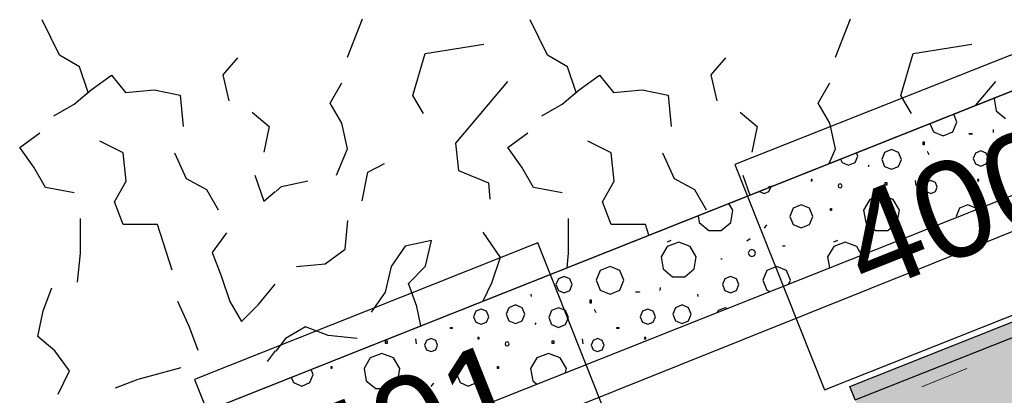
# Model space of a CAD drawing. Extents: x 1006 to 5197, y -24 to 263.
# Tile 53 of 124: x 1044.077 to 1046.109, y 18.933 to 19.708. Entities that reach past the tile are written whole.
import ezdxf

# ---------------------------------------------------------------- set-up
doc = ezdxf.new("R2010")
doc.units = 0
doc.header["$MEASUREMENT"] = 0
doc.linetypes.add('B0602', pattern=[0.3125, 0, -0.3125])
doc.linetypes.add('Wipeout_Contour', pattern=[1000, 0, -1000])
for name, color, linetype in [('21 Buitenwanden', 7, 'Continuous'), ('23 Vloeren', 7, 'Continuous'), ('27 Daken', 7, 'Continuous'), ('A Stramien', 7, 'Continuous'), ('Window Markers', 7, 'Continuous')]:
    doc.layers.add(name, color=color, linetype=linetype)
doc.styles.add('GENERATED_STYLE_3', font='Arial')
doc.styles.get("Standard").update_dxf_attribs({"font": 'txt', "bigfont": 'BIGFONT.SHX'})
doc.dimstyles.new('GENERATED_STYLE__1', dxfattribs={"dimtxt": 0.25, "dimasz": 0.19, "dimexe": 0.18, "dimexo": 0, "dimgap": 0.09, "dimtad": 1, "dimdec": 0, "dimlfac": 1000, "dimzin": 0, "dimdsep": 46, "dimtxsty": 'Standard', "dimblk": 'ARROWHEAD_7', "dimblk1": 'ARROWHEAD_7', "dimblk2": 'ARROWHEAD_7', "dimcen": 0.09, "dimclrd": 7, "dimclre": 7, "dimclrt": 7, "dimadec": 1, "dimazin": 0, "dimtfac": 1, "dimtdec": 4, "dimtmove": 0, "dimatfit": 3, "dimfxl": 0, "dimtolj": 1, "dimtzin": 0, "dimarcsym": 0})
doc.dimstyles.new('GENERATED_STYLE__2', dxfattribs={"dimtxt": 0.25, "dimasz": 0.19, "dimexe": 0.18, "dimexo": 0, "dimgap": 0.09, "dimtad": 1, "dimtih": 1, "dimtoh": 1, "dimdec": 0, "dimlfac": 1000, "dimzin": 0, "dimdsep": 46, "dimtxsty": 'Standard', "dimblk": 'ARROWHEAD_7', "dimblk1": 'ARROWHEAD_7', "dimblk2": 'ARROWHEAD_7', "dimcen": 0.09, "dimclrd": 7, "dimclre": 7, "dimclrt": 7, "dimadec": 1, "dimazin": 0, "dimtfac": 1, "dimtdec": 4, "dimtmove": 0, "dimatfit": 3, "dimfxl": 0, "dimtolj": 1, "dimtzin": 0, "dimarcsym": 0})

# ---------------------------------------------------------------- blocks, each defined once
blk = doc.blocks.new('ROOF_47_2', base_point=(1046.8844, 23.6904))
at = {"layer": '27 Daken', "linetype": 'Continuous', "flags": 128}
blk.add_lwpolyline([(1046.8844, 23.6904), (1041.8903, 22.2876), (1041.8903, 17.5731), (1046.8856, 19.5765)], close=True, dxfattribs=at)
blk = doc.blocks.new('*X137', base_point=(988.2137, 0))
at = {"layer": '27 Daken', "linetype": 'Continuous'}
for p, q in [((1046.0893, 19.5473), (1046.0881, 19.5452)), ((1046.0881, 19.5452), (1046.0925, 19.5204)), ((1046.0114, 19.4972), (1046.0046, 19.5137)), ((1046.0925, 19.5204), (1046.1118, 19.5043)), ((1045.9556, 19.4942), (1045.9627, 19.477)), ((1046.0031, 19.477), (1046.0114, 19.4972)), ((1045.9627, 19.477), (1045.9829, 19.4686)), ((1045.9829, 19.4686), (1046.0031, 19.477)), ((1046.0361, 19.4733), (1046.0434, 19.4733)), ((1046.0361, 19.4727), (1046.0361, 19.4733)), ((1046.0434, 19.4727), (1046.0361, 19.4727)), ((1046.0434, 19.4733), (1046.0434, 19.4727)), ((1046.0861, 19.4821), (1046.0857, 19.4758)), ((1045.9413, 19.4568), (1045.9438, 19.4568)), ((1045.9413, 19.4501), (1045.9413, 19.4568)), ((1045.9438, 19.4501), (1045.9413, 19.4501)), ((1045.9438, 19.4568), (1045.9438, 19.4501)), ((1045.8012, 19.4136), (1045.8067, 19.4271)), ((1045.8067, 19.4271), (1045.8039, 19.434)), ((1045.8621, 19.4345), (1045.8561, 19.4201)), ((1045.8764, 19.4404), (1045.8621, 19.4345)), ((1045.8908, 19.4345), (1045.8764, 19.4404)), ((1045.8967, 19.4201), (1045.8908, 19.4345)), ((1045.9499, 19.4372), (1045.9535, 19.4305)), ((1046.0494, 19.4331), (1046.0448, 19.4219)), ((1046.0606, 19.4377), (1046.0494, 19.4331)), ((1046.0717, 19.4331), (1046.0606, 19.4377)), ((1046.0763, 19.4219), (1046.0717, 19.4331)), ((1045.7711, 19.4209), (1045.7742, 19.4136)), ((1045.7742, 19.4136), (1045.7877, 19.408)), ((1045.7877, 19.408), (1045.8012, 19.4136)), ((1045.8285, 19.4058), (1045.83, 19.4093)), ((1045.8561, 19.4201), (1045.8621, 19.4057)), ((1045.8621, 19.4057), (1045.8764, 19.3998)), ((1045.8764, 19.3998), (1045.8908, 19.4057)), ((1045.8908, 19.4057), (1045.8967, 19.4201)), ((1046.0448, 19.4219), (1046.0494, 19.4108)), ((1046.0494, 19.4108), (1046.0606, 19.4062)), ((1046.0606, 19.4062), (1046.0717, 19.4108)), ((1046.0717, 19.4108), (1046.0763, 19.4219)), ((1045.997, 19.3993), (1046.0006, 19.3993)), ((1045.997, 19.3975), (1045.997, 19.3993)), ((1046.0006, 19.3975), (1045.997, 19.3975)), ((1046.0006, 19.3993), (1046.0006, 19.3975)), ((1045.6231, 19.3538), (1045.627, 19.3632)), ((1045.627, 19.3632), (1045.6268, 19.3636)), ((1045.7126, 19.3791), (1045.7102, 19.3791)), ((1045.7102, 19.3791), (1045.7102, 19.3761)), ((1045.7102, 19.3761), (1045.7126, 19.3761)), ((1045.7126, 19.3761), (1045.7126, 19.3791)), ((1045.7672, 19.3686), (1045.766, 19.3657)), ((1045.766, 19.3657), (1045.7672, 19.3628)), ((1045.7701, 19.3698), (1045.7672, 19.3686)), ((1045.773, 19.3686), (1045.7701, 19.3698)), ((1045.7742, 19.3657), (1045.773, 19.3686)), ((1045.773, 19.3628), (1045.7742, 19.3657)), ((1045.8674, 19.3718), (1045.8625, 19.3718)), ((1045.8625, 19.3718), (1045.8625, 19.3675)), ((1045.8625, 19.3675), (1045.8674, 19.3675)), ((1045.8674, 19.3675), (1045.8674, 19.3718)), ((1045.9248, 19.3766), (1045.9266, 19.3661)), ((1045.9477, 19.3727), (1045.9438, 19.3632)), ((1045.9438, 19.3632), (1045.9477, 19.3538)), ((1045.9572, 19.3766), (1045.9477, 19.3727)), ((1045.9667, 19.3727), (1045.9572, 19.3766)), ((1045.9706, 19.3632), (1045.9667, 19.3727)), ((1045.9667, 19.3538), (1045.9706, 19.3632)), ((1046.0563, 19.3791), (1046.0538, 19.3791)), ((1046.0538, 19.3791), (1046.0538, 19.3761)), ((1046.0538, 19.3761), (1046.0563, 19.3761)), ((1046.0563, 19.3761), (1046.0563, 19.3791)), ((1045.6038, 19.3545), (1045.6041, 19.3538)), ((1045.6041, 19.3538), (1045.6136, 19.3498)), ((1045.6136, 19.3498), (1045.6231, 19.3538)), ((1045.7672, 19.3628), (1045.7701, 19.3616)), ((1045.7701, 19.3616), (1045.773, 19.3628)), ((1045.8557, 19.3461), (1045.8316, 19.3374)), ((1045.8798, 19.3374), (1045.8557, 19.3461)), ((1045.9477, 19.3538), (1045.9572, 19.3498)), ((1045.9572, 19.3498), (1045.9667, 19.3538)), ((1045.549, 19.3152), (1045.5407, 19.3294)), ((1045.69, 19.3265), (1045.6732, 19.3195)), ((1045.7068, 19.3195), (1045.69, 19.3265)), ((1045.8316, 19.3374), (1045.8188, 19.3152)), ((1045.8926, 19.3152), (1045.8798, 19.3374)), ((1046.0336, 19.3265), (1046.0168, 19.3195)), ((1046.0505, 19.3195), (1046.0336, 19.3265)), ((1045.4771, 19.3041), (1045.4796, 19.2899)), ((1045.5445, 19.2899), (1045.549, 19.3152)), ((1045.6732, 19.3195), (1045.6662, 19.3027)), ((1045.6662, 19.3027), (1045.6732, 19.2859)), ((1045.7138, 19.3027), (1045.7068, 19.3195)), ((1045.7068, 19.2859), (1045.7138, 19.3027)), ((1045.7506, 19.3192), (1045.7524, 19.3192)), ((1045.7506, 19.3149), (1045.7506, 19.3192)), ((1045.7524, 19.3149), (1045.7506, 19.3149)), ((1045.7524, 19.3192), (1045.7524, 19.3149)), ((1045.8188, 19.3152), (1045.8232, 19.2899)), ((1045.8881, 19.2899), (1045.8926, 19.3152)), ((1046.0168, 19.3195), (1046.0099, 19.3027)), ((1046.0099, 19.3027), (1046.0106, 19.3009)), ((1046.0515, 19.3171), (1046.0505, 19.3195)), ((1045.4796, 19.2899), (1045.4992, 19.2734)), ((1045.5249, 19.2734), (1045.5445, 19.2899)), ((1045.6139, 19.2781), (1045.6191, 19.2851)), ((1045.6732, 19.2859), (1045.69, 19.2789)), ((1045.69, 19.2789), (1045.7068, 19.2859)), ((1045.8232, 19.2899), (1045.8429, 19.2734)), ((1045.8685, 19.2734), (1045.8881, 19.2899)), ((1045.9593, 19.2805), (1045.9628, 19.2851)), ((1045.4992, 19.2734), (1045.5249, 19.2734)), ((1045.8429, 19.2734), (1045.8685, 19.2734)), ((1045.4209, 19.2529), (1045.4131, 19.2494)), ((1045.4371, 19.2494), (1045.4134, 19.2408)), ((1045.4608, 19.2408), (1045.4371, 19.2494)), ((1045.5777, 19.252), (1045.5847, 19.2572)), ((1045.7646, 19.2529), (1045.7567, 19.2494)), ((1045.7807, 19.2494), (1045.7571, 19.2408)), ((1045.8044, 19.2408), (1045.7807, 19.2494)), ((1045.4134, 19.2408), (1045.4008, 19.219)), ((1045.4733, 19.219), (1045.4608, 19.2408)), ((1045.5829, 19.2323), (1045.5808, 19.2271)), ((1045.5808, 19.2271), (1045.5829, 19.2219)), ((1045.5882, 19.2345), (1045.5829, 19.2323)), ((1045.5829, 19.2219), (1045.5882, 19.2197)), ((1045.5934, 19.2323), (1045.5882, 19.2345)), ((1045.5882, 19.2197), (1045.5934, 19.2219)), ((1045.5956, 19.2271), (1045.5934, 19.2323)), ((1045.5934, 19.2219), (1045.5956, 19.2271)), ((1045.6566, 19.241), (1045.6514, 19.241)), ((1045.7571, 19.2408), (1045.7445, 19.219)), ((1045.8146, 19.223), (1045.8044, 19.2408)), ((1045.4008, 19.219), (1045.4052, 19.1942)), ((1045.469, 19.1942), (1045.4733, 19.219)), ((1045.524, 19.2148), (1045.5269, 19.2148)), ((1045.7445, 19.219), (1045.7484, 19.1967)), ((1045.2754, 19.1911), (1045.2671, 19.1709)), ((1045.2956, 19.1994), (1045.2754, 19.1911)), ((1045.3158, 19.1911), (1045.2956, 19.1994)), ((1045.3242, 19.1709), (1045.3158, 19.1911)), ((1045.4052, 19.1942), (1045.4245, 19.178)), ((1045.4497, 19.178), (1045.469, 19.1942)), ((1045.6191, 19.1911), (1045.6107, 19.1709)), ((1045.6393, 19.1994), (1045.6191, 19.1911)), ((1045.6594, 19.1911), (1045.6393, 19.1994)), ((1045.6678, 19.1709), (1045.6594, 19.1911)), ((1045.1888, 19.1739), (1045.1838, 19.1619)), ((1045.1838, 19.1619), (1045.1888, 19.15)), ((1045.2007, 19.1788), (1045.1888, 19.1739)), ((1045.2126, 19.1739), (1045.2007, 19.1788)), ((1045.2176, 19.1619), (1045.2126, 19.1739)), ((1045.2126, 19.15), (1045.2176, 19.1619)), ((1045.2671, 19.1709), (1045.2754, 19.1507)), ((1045.3158, 19.1507), (1045.3242, 19.1709)), ((1045.4245, 19.178), (1045.4497, 19.178)), ((1045.5324, 19.1739), (1045.5274, 19.1619)), ((1045.5274, 19.1619), (1045.5324, 19.15)), ((1045.5443, 19.1788), (1045.5324, 19.1739)), ((1045.5563, 19.1739), (1045.5443, 19.1788)), ((1045.5612, 19.1619), (1045.5563, 19.1739)), ((1045.5563, 19.15), (1045.5612, 19.1619)), ((1045.6107, 19.1709), (1045.6191, 19.1507)), ((1045.6647, 19.1635), (1045.6678, 19.1709)), ((1045.1336, 19.1375), (1045.1326, 19.1422)), ((1045.1888, 19.15), (1045.2007, 19.145)), ((1045.2007, 19.145), (1045.2126, 19.15)), ((1045.2754, 19.1507), (1045.2956, 19.1423)), ((1045.2956, 19.1423), (1045.3158, 19.1507)), ((1045.3488, 19.147), (1045.3562, 19.147)), ((1045.3488, 19.1464), (1045.3488, 19.147)), ((1045.3562, 19.1464), (1045.3488, 19.1464)), ((1045.3562, 19.147), (1045.3562, 19.1464)), ((1045.3989, 19.1559), (1045.3985, 19.1495)), ((1045.4772, 19.1375), (1045.4763, 19.1422)), ((1045.5324, 19.15), (1045.5443, 19.145)), ((1045.5443, 19.145), (1045.5563, 19.15)), ((1045.6191, 19.1507), (1045.6257, 19.148)), ((1045.1004, 19.1199), (1045.0869, 19.1143)), ((1045.1139, 19.1143), (1045.1004, 19.1199)), ((1045.2541, 19.1305), (1045.2565, 19.1305)), ((1045.2541, 19.1238), (1045.2541, 19.1305)), ((1045.2565, 19.1238), (1045.2541, 19.1238)), ((1045.2565, 19.1305), (1045.2565, 19.1238)), ((1045.444, 19.1199), (1045.4306, 19.1143)), ((1045.4575, 19.1143), (1045.444, 19.1199)), ((1045.0185, 19.1068), (1045.0139, 19.0957)), ((1045.0297, 19.1114), (1045.0185, 19.1068)), ((1045.0408, 19.1068), (1045.0297, 19.1114)), ((1045.0454, 19.0957), (1045.0408, 19.1068)), ((1045.0869, 19.1143), (1045.0813, 19.1008)), ((1045.0813, 19.1008), (1045.0869, 19.0873)), ((1045.1195, 19.1008), (1045.1139, 19.1143)), ((1045.1139, 19.0873), (1045.1195, 19.1008)), ((1045.1748, 19.1082), (1045.1688, 19.0938)), ((1045.1892, 19.1141), (1045.1748, 19.1082)), ((1045.2035, 19.1082), (1045.1892, 19.1141)), ((1045.2095, 19.0938), (1045.2035, 19.1082)), ((1045.2626, 19.111), (1045.2663, 19.1042)), ((1045.3622, 19.1068), (1045.3576, 19.0957)), ((1045.3733, 19.1114), (1045.3622, 19.1068)), ((1045.3844, 19.1068), (1045.3733, 19.1114)), ((1045.389, 19.0957), (1045.3844, 19.1068)), ((1045.4306, 19.1143), (1045.425, 19.1008)), ((1045.425, 19.1008), (1045.4306, 19.0873)), ((1045.4631, 19.1008), (1045.4575, 19.1143)), ((1045.4575, 19.0873), (1045.4631, 19.1008)), ((1045.5184, 19.1082), (1045.517, 19.1048)), ((1045.5328, 19.1141), (1045.5184, 19.1082)), ((1045.5366, 19.1126), (1045.5328, 19.1141)), ((1045.0139, 19.0957), (1045.0185, 19.0846)), ((1045.0185, 19.0846), (1045.0297, 19.08)), ((1045.0297, 19.08), (1045.0408, 19.0846)), ((1045.0408, 19.0846), (1045.0454, 19.0957)), ((1045.0869, 19.0873), (1045.1004, 19.0817)), ((1045.1004, 19.0817), (1045.1139, 19.0873)), ((1045.1412, 19.0795), (1045.1428, 19.0831)), ((1045.1688, 19.0938), (1045.1748, 19.0795)), ((1045.1748, 19.0795), (1045.1892, 19.0735)), ((1045.1892, 19.0735), (1045.2035, 19.0795)), ((1045.2035, 19.0795), (1045.2095, 19.0938)), ((1045.3576, 19.0957), (1045.3622, 19.0846)), ((1045.3622, 19.0846), (1045.3733, 19.08)), ((1045.3733, 19.08), (1045.3844, 19.0846)), ((1045.3844, 19.0846), (1045.389, 19.0957)), ((1045.4306, 19.0873), (1045.444, 19.0817)), ((1045.444, 19.0817), (1045.4575, 19.0873)), ((1044.9661, 19.0731), (1044.9697, 19.0731)), ((1044.9661, 19.0712), (1044.9661, 19.0731)), ((1044.9697, 19.0712), (1044.9661, 19.0712)), ((1044.9697, 19.0731), (1044.9697, 19.0712)), ((1045.3097, 19.0731), (1045.3134, 19.0731)), ((1045.3097, 19.0712), (1045.3097, 19.0731)), ((1045.3134, 19.0712), (1045.3097, 19.0712)), ((1045.3134, 19.0731), (1045.3134, 19.0712)), ((1044.8365, 19.0455), (1044.8316, 19.0455)), ((1044.8316, 19.0455), (1044.8316, 19.0413)), ((1044.8316, 19.0413), (1044.8365, 19.0413)), ((1044.8365, 19.0413), (1044.8365, 19.0455)), ((1044.8939, 19.0503), (1044.8957, 19.0398)), ((1044.9168, 19.0465), (1044.9129, 19.037)), ((1044.9263, 19.0504), (1044.9168, 19.0465)), ((1044.9358, 19.0465), (1044.9263, 19.0504)), ((1044.9397, 19.037), (1044.9358, 19.0465)), ((1045.0254, 19.0529), (1045.0229, 19.0529)), ((1045.0229, 19.0529), (1045.0229, 19.0498)), ((1045.0229, 19.0498), (1045.0254, 19.0498)), ((1045.0254, 19.0498), (1045.0254, 19.0529)), ((1045.08, 19.0423), (1045.0788, 19.0394)), ((1045.0788, 19.0394), (1045.08, 19.0365)), ((1045.0829, 19.0435), (1045.08, 19.0423)), ((1045.0858, 19.0423), (1045.0829, 19.0435)), ((1045.087, 19.0394), (1045.0858, 19.0423)), ((1045.0858, 19.0365), (1045.087, 19.0394)), ((1045.1801, 19.0455), (1045.1752, 19.0455)), ((1045.1752, 19.0455), (1045.1752, 19.0413)), ((1045.1752, 19.0413), (1045.1801, 19.0413)), ((1045.1801, 19.0413), (1045.1801, 19.0455)), ((1045.2376, 19.0503), (1045.2393, 19.0398)), ((1045.2605, 19.0465), (1045.2565, 19.037)), ((1045.2699, 19.0504), (1045.2605, 19.0465)), ((1045.2794, 19.0465), (1045.2699, 19.0504)), ((1045.2834, 19.037), (1045.2794, 19.0465)), ((1045.369, 19.0529), (1045.3666, 19.0529)), ((1045.3666, 19.0529), (1045.3666, 19.0498)), ((1045.3666, 19.0498), (1045.369, 19.0498)), ((1045.369, 19.0498), (1045.369, 19.0529)), ((1044.8248, 19.0199), (1044.8007, 19.0111)), ((1044.8489, 19.0111), (1044.8248, 19.0199)), ((1044.9129, 19.037), (1044.9168, 19.0275)), ((1044.9168, 19.0275), (1044.9263, 19.0236)), ((1044.9263, 19.0236), (1044.9358, 19.0275)), ((1044.9358, 19.0275), (1044.9397, 19.037)), ((1045.08, 19.0365), (1045.0829, 19.0353)), ((1045.0829, 19.0353), (1045.0858, 19.0365)), ((1045.1684, 19.0199), (1045.1443, 19.0111)), ((1045.1925, 19.0111), (1045.1684, 19.0199)), ((1045.2565, 19.037), (1045.2605, 19.0275)), ((1045.2605, 19.0275), (1045.2699, 19.0236)), ((1045.2699, 19.0236), (1045.2794, 19.0275)), ((1045.2794, 19.0275), (1045.2834, 19.037)), ((1044.8007, 19.0111), (1044.7879, 18.9889)), ((1044.8617, 18.9889), (1044.8489, 19.0111)), ((1045.0027, 19.0002), (1044.9859, 18.9933)), ((1045.0196, 18.9933), (1045.0027, 19.0002)), ((1045.1443, 19.0111), (1045.1315, 18.9889)), ((1045.2053, 18.9889), (1045.1925, 19.0111)), ((1044.6829, 18.9764), (1044.6786, 18.9869)), ((1044.7197, 18.9929), (1044.7215, 18.9929)), ((1044.7197, 18.9887), (1044.7197, 18.9929)), ((1044.7215, 18.9887), (1044.7197, 18.9887)), ((1044.7215, 18.9929), (1044.7215, 18.9887)), ((1044.7879, 18.9889), (1044.7923, 18.9636)), ((1044.8572, 18.9636), (1044.8617, 18.9889)), ((1044.9859, 18.9933), (1044.979, 18.9764)), ((1045.0265, 18.9764), (1045.0196, 18.9933)), ((1045.0633, 18.9929), (1045.0651, 18.9929)), ((1045.0633, 18.9887), (1045.0633, 18.9929)), ((1045.0651, 18.9887), (1045.0633, 18.9887)), ((1045.0651, 18.9929), (1045.0651, 18.9887)), ((1045.1315, 18.9889), (1045.136, 18.9636)), ((1045.2038, 18.9804), (1045.2053, 18.9889)), ((1044.6377, 18.9707), (1044.6423, 18.9596)), ((1044.6423, 18.9596), (1044.6591, 18.9526)), ((1044.6591, 18.9526), (1044.6759, 18.9596)), ((1044.6759, 18.9596), (1044.6829, 18.9764)), ((1044.7923, 18.9636), (1044.812, 18.9472)), ((1044.8376, 18.9472), (1044.8572, 18.9636)), ((1044.9266, 18.9519), (1044.9319, 18.9588)), ((1044.979, 18.9764), (1044.9859, 18.9596)), ((1044.9859, 18.9596), (1045.0027, 18.9526)), ((1045.0027, 18.9526), (1045.0196, 18.9596)), ((1045.0196, 18.9596), (1045.0265, 18.9764)), ((1045.136, 18.9636), (1045.1442, 18.9567)), ((1044.812, 18.9472), (1044.8376, 18.9472))]:
    blk.add_line(p, q, dxfattribs=at)
blk = doc.blocks.new('HATCH_111_2', base_point=(990.0137, 0))
at = {"layer": '27 Daken', "linetype": 'Continuous'}
for p, q in [((1046.7859, 19.824), (1043.6009, 18.5588)), ((1043.6009, 18.3436), (1046.7859, 19.6088))]:
    blk.add_line(p, q, dxfattribs=at)
blk.add_blockref('*X137', (988.2137, 0), dxfattribs=at)
blk = doc.blocks.new('*X139', base_point=(988.2137, 0))
at = {"layer": '27 Daken', "linetype": 'Continuous'}
for p, q in [((1044.7537, 19.631), (1044.7847, 19.71)), ((1045.7607, 19.631), (1045.7917, 19.71)), ((1044.1597, 19.635), (1044.1237, 19.708)), ((1045.1667, 19.635), (1045.1307, 19.708)), ((1044.9137, 19.639), (1045.0347, 19.658)), ((1045.9207, 19.639), (1046.0417, 19.658)), ((1044.2007, 19.611), (1044.1597, 19.635)), ((1044.5267, 19.63), (1044.4967, 19.595)), ((1044.8887, 19.552), (1044.9137, 19.639)), ((1045.2077, 19.611), (1045.1667, 19.635)), ((1045.5337, 19.63), (1045.5037, 19.595)), ((1045.8957, 19.552), (1045.9207, 19.639)), ((1044.2187, 19.558), (1044.2007, 19.611)), ((1045.2257, 19.558), (1045.2077, 19.611)), ((1044.2247, 19.564), (1044.2667, 19.594)), ((1044.2667, 19.594), (1044.2957, 19.558)), ((1044.4967, 19.595), (1044.5087, 19.541)), ((1045.2317, 19.564), (1045.2737, 19.594)), ((1045.2737, 19.594), (1045.3027, 19.558)), ((1045.5037, 19.595), (1045.5157, 19.541)), ((1044.7177, 19.536), (1044.7417, 19.578)), ((1045.0837, 19.581), (1044.9767, 19.454)), ((1045.7247, 19.536), (1045.7487, 19.578)), ((1046.0907, 19.581), (1046.0488, 19.5313)), ((1044.1897, 19.534), (1044.2247, 19.564)), ((1044.2957, 19.558), (1044.3547, 19.564)), ((1044.3547, 19.564), (1044.4087, 19.553)), ((1044.4087, 19.553), (1044.4147, 19.488)), ((1044.9107, 19.515), (1044.8887, 19.552)), ((1045.1967, 19.534), (1045.2317, 19.564)), ((1045.3027, 19.558), (1045.3617, 19.564)), ((1045.3617, 19.564), (1045.4157, 19.553)), ((1045.4157, 19.553), (1045.4217, 19.488)), ((1045.9177, 19.515), (1045.8957, 19.552)), ((1044.1477, 19.51), (1044.1897, 19.534)), ((1044.7417, 19.495), (1044.7177, 19.536)), ((1045.1547, 19.51), (1045.1967, 19.534)), ((1045.7487, 19.495), (1045.7247, 19.536)), ((1044.5567, 19.518), (1044.5917, 19.488)), ((1045.5637, 19.518), (1045.5987, 19.488)), ((1044.5917, 19.488), (1044.5807, 19.435)), ((1044.7537, 19.442), (1044.7417, 19.495)), ((1045.5987, 19.488), (1045.5877, 19.435)), ((1045.7607, 19.442), (1045.7487, 19.495)), ((1044.0777, 19.445), (1044.1187, 19.475)), ((1045.0847, 19.445), (1045.1257, 19.475)), ((1044.1067, 19.404), (1044.0777, 19.445)), ((1044.2907, 19.434), (1044.2427, 19.458)), ((1044.9767, 19.454), (1044.9827, 19.397)), ((1045.1137, 19.404), (1045.0847, 19.445)), ((1045.2977, 19.434), (1045.2497, 19.458)), ((1044.2967, 19.375), (1044.2907, 19.434)), ((1044.3967, 19.434), (1044.4207, 19.381)), ((1044.7307, 19.388), (1044.7537, 19.442)), ((1045.3037, 19.375), (1045.2977, 19.434)), ((1045.4037, 19.434), (1045.4277, 19.381)), ((1045.7478, 19.4117), (1045.7607, 19.442)), ((1044.1307, 19.362), (1044.1067, 19.404)), ((1044.7957, 19.394), (1044.8297, 19.412)), ((1045.1377, 19.362), (1045.1137, 19.404)), ((1044.5627, 19.388), (1044.5807, 19.334)), ((1044.7837, 19.335), (1044.7957, 19.394)), ((1044.9827, 19.397), (1045.0447, 19.372)), ((1045.5697, 19.388), (1045.5836, 19.3464)), ((1044.2727, 19.333), (1044.2967, 19.375)), ((1044.4207, 19.381), (1044.4627, 19.358)), ((1044.6057, 19.3537), (1044.6177, 19.364)), ((1044.6177, 19.364), (1044.6717, 19.376)), ((1045.0447, 19.372), (1045.0477, 19.338)), ((1045.2797, 19.333), (1045.3037, 19.375)), ((1045.4277, 19.381), (1045.4697, 19.358)), ((1045.6221, 19.3617), (1045.6247, 19.364)), ((1045.6247, 19.364), (1045.6316, 19.3655)), ((1044.1897, 19.351), (1044.1307, 19.362)), ((1044.4627, 19.358), (1044.4867, 19.316)), ((1044.5807, 19.334), (1044.6043, 19.3542)), ((1045.1967, 19.351), (1045.1377, 19.362)), ((1045.4697, 19.358), (1045.4937, 19.316)), ((1044.2907, 19.286), (1044.2727, 19.333)), ((1045.2977, 19.286), (1045.2797, 19.333)), ((1044.2027, 19.227), (1044.2027, 19.298)), ((1044.3617, 19.286), (1044.2907, 19.286)), ((1044.3917, 19.192), (1044.3617, 19.286)), ((1044.7487, 19.235), (1044.7547, 19.294)), ((1045.2097, 19.227), (1045.2097, 19.298)), ((1045.3687, 19.286), (1045.2977, 19.286)), ((1045.3758, 19.2639), (1045.3687, 19.286)), ((1044.5037, 19.269), (1044.4747, 19.228)), ((1045.0327, 19.27), (1045.0687, 19.218)), ((1044.9267, 19.253), (1044.8727, 19.241)), ((1044.9147, 19.2), (1044.9267, 19.253)), ((1044.1967, 19.167), (1044.2027, 19.227)), ((1044.4747, 19.228), (1044.4927, 19.18)), ((1044.7077, 19.205), (1044.7487, 19.235)), ((1044.8727, 19.241), (1044.8437, 19.199)), ((1045.2067, 19.1967), (1045.2097, 19.227)), ((1044.6487, 19.199), (1044.7077, 19.205)), ((1045.0687, 19.218), (1045.0507, 19.165)), ((1044.8437, 19.199), (1044.8317, 19.146)), ((1044.8797, 19.164), (1044.9147, 19.2)), ((1044.4927, 19.18), (1044.5107, 19.127)), ((1044.5697, 19.121), (1044.6047, 19.163)), ((1044.8967, 19.117), (1044.8797, 19.164)), ((1045.0507, 19.165), (1045.0328, 19.1277)), ((1044.1257, 19.108), (1044.1437, 19.155)), ((1044.8317, 19.146), (1044.8027, 19.105)), ((1044.4277, 19.074), (1044.4037, 19.127)), ((1044.5107, 19.127), (1044.5347, 19.086)), ((1044.5347, 19.086), (1044.5697, 19.121)), ((1044.1147, 19.055), (1044.1257, 19.108)), ((1044.9048, 19.0768), (1044.8967, 19.117)), ((1044.4457, 19.026), (1044.4277, 19.074)), ((1044.6667, 19.075), (1044.6257, 19.051)), ((1044.7137, 19.057), (1044.6667, 19.075)), ((1044.1497, 19.025), (1044.1147, 19.055)), ((1044.6257, 19.051), (1044.6057, 19.0243)), ((1044.7737, 19.051), (1044.7137, 19.057)), ((1044.1797, 18.984), (1044.1497, 19.025)), ((1044.6046, 19.0254), (1044.5877, 19.003)), ((1044.1567, 18.936), (1044.1797, 18.984)), ((1044.3217, 18.967), (1044.4107, 18.991)), ((1044.2747, 18.949), (1044.3217, 18.967))]:
    blk.add_line(p, q, dxfattribs=at)
blk = doc.blocks.new('HATCH_110_2', base_point=(990.0137, 0))
at = {"layer": '27 Daken', "linetype": 'Continuous'}
blk.add_line((1043.7209, 18.6065), (1046.7859, 19.824), dxfattribs=at)
blk.add_blockref('*X139', (988.2137, 0), dxfattribs=at)
blk = doc.blocks.new('WALL_481_2', base_point=(1035.8002, 18.7634))
at = {"color": 254, "linetype": 'Wipeout_Contour', "lineweight": 0, "ltscale": 4164.534371}
blk.add_wipeout([(1035.7404, 18.5782), (1046.1084, 22.7001), (1046.053, 22.8395), (1035.8002, 18.7634)], dxfattribs=at).dxf.layer = '21 Buitenwanden'
blk = doc.blocks.new('*D347', base_point=(988.2137, 0))
at = {"layer": 'A Stramien', "linetype": 'Continuous'}
for p, q in [((1040.4712, 25.1091), (1040.3328, 25.4576)), ((1033.7571, 22.6437), (1040.4484, 25.3018)), ((1027.0657, 19.9857), (1033.7571, 22.6437))]:
    blk.add_line(p, q, dxfattribs=at)
blk.add_circle((1040.402, 25.2834), 0.05, dxfattribs=at)
at = {"layer": 'A Stramien', "insert": (1036.5618, 24.0807), "char_height": 0.25, "attachment_point": 1, "rotation": 21.665}
blk.add_mtext('{7.200}', dxfattribs=at)
blk = doc.blocks.new('ARROWHEAD_7')
at = {"color": 0, "linetype": 'Continuous', "lineweight": 0}
for p, q in [((0, -0.25), (0, 0.25)), ((0, 0), (-1, 0)), ((-0.25, 0), (0.25, 0))]:
    blk.add_line(p, q, dxfattribs=at)
blk.add_circle((0, 0), 0.25, dxfattribs=at)
blk = doc.blocks.new('*D348', base_point=(988.2137, 0))
at = {"layer": 'A Stramien', "linetype": 'Continuous'}
for p, q in [((1047.1626, 27.7672), (1047.0241, 28.1157)), ((1040.4484, 25.3018), (1047.1398, 27.9599)), ((1033.7571, 22.6437), (1040.4484, 25.3018))]:
    blk.add_line(p, q, dxfattribs=at)
blk.add_circle((1047.0934, 27.9415), 0.05, dxfattribs=at)
at = {"layer": 'A Stramien', "insert": (1044.457, 27.217), "char_height": 0.25, "attachment_point": 1, "rotation": 21.665}
blk.add_mtext('{7.200}', dxfattribs=at)
blk = doc.blocks.new('*D349', base_point=(988.2137, 0))
at = {"layer": 'A Stramien', "linetype": 'Continuous'}
for p, q in [((1053.854, 30.4253), (1053.7155, 30.7738)), ((1047.1398, 27.9599), (1053.8312, 30.618)), ((1040.4484, 25.3018), (1047.1398, 27.9599))]:
    blk.add_line(p, q, dxfattribs=at)
at = {"layer": 'A Stramien', "insert": (1049.9445, 29.3969), "char_height": 0.25, "attachment_point": 1, "rotation": 21.665}
blk.add_mtext('{7.200}', dxfattribs=at)
blk = doc.blocks.new('*D350', base_point=(988.2137, 0))
at = {"layer": 'A Stramien', "linetype": 'Continuous'}
for p, q in [((1053.8312, 30.618), (1057.1769, 31.9471)), ((1047.1398, 27.9599), (1053.8312, 30.618))]:
    blk.add_line(p, q, dxfattribs=at)
blk.add_circle((1053.7847, 30.5996), 0.05, dxfattribs=at)
at = {"layer": 'A Stramien', "insert": (1054.9631, 31.3904), "char_height": 0.25, "attachment_point": 1, "rotation": 21.665}
blk.add_mtext('{3.600}', dxfattribs=at)
blk = doc.blocks.new('*D351', base_point=(988.2137, 0))
at = {"layer": 'A Stramien', "linetype": 'Continuous'}
for p, q in [((1063.891, 34.4124), (1063.7526, 34.7609)), ((1063.7753, 34.5682), (1063.9147, 34.6236)), ((1057.1769, 31.9471), (1063.7753, 34.5682)), ((1057.1996, 31.7543), (1057.0612, 32.1029)), ((1053.8312, 30.618), (1057.1769, 31.9471))]:
    blk.add_line(p, q, dxfattribs=at)
for centre in [(1063.8218, 34.5867), (1057.1304, 31.9286)]:
    blk.add_circle(centre, 0.05, dxfattribs=at)
at = {"layer": 'A Stramien', "insert": (1059.9816, 33.384), "char_height": 0.25, "attachment_point": 1, "rotation": 21.665}
blk.add_mtext('{7.200}', dxfattribs=at)
blk = doc.blocks.new('*D356', base_point=(988.2137, 0))
at = {"layer": 'A Stramien', "linetype": 'Continuous'}
for p, q in [((1044.0071, 33.5873), (1044.0071, 33.9623)), ((1049.8006, 33.5873), (1049.8006, 33.9623)), ((1032.5331, 33.7748), (1044.0571, 33.7748)), ((1044.0571, 33.7748), (1049.8506, 33.7748))]:
    blk.add_line(p, q, dxfattribs=at)
for centre in [(1044.0071, 33.7748), (1049.8006, 33.7748)]:
    blk.add_circle(centre, 0.05, dxfattribs=at)
at = {"layer": 'A Stramien', "insert": (1046.4909, 34.0748), "char_height": 0.25, "attachment_point": 1}
blk.add_mtext('{5.794}', dxfattribs=at)
blk = doc.blocks.new('*D357', base_point=(988.2137, 0))
at = {"layer": 'A Stramien', "linetype": 'Continuous'}
for p, q in [((1049.8006, 33.5873), (1049.8006, 33.9623)), ((1055.5648, 33.5873), (1055.5648, 33.9623)), ((1044.0571, 33.7748), (1049.8506, 33.7748)), ((1049.8506, 33.7748), (1055.6148, 33.7748))]:
    blk.add_line(p, q, dxfattribs=at)
for centre in [(1049.8006, 33.7748), (1055.5648, 33.7748)]:
    blk.add_circle(centre, 0.05, dxfattribs=at)
at = {"layer": 'A Stramien', "insert": (1052.2697, 34.0748), "char_height": 0.25, "attachment_point": 1}
blk.add_mtext('{5.764}', dxfattribs=at)
blk = doc.blocks.new('*D358', base_point=(988.2137, 0))
at = {"layer": 'A Stramien', "linetype": 'Continuous'}
for p, q in [((1055.5648, 33.5873), (1055.5648, 33.9623)), ((1061.1964, 33.5873), (1061.1964, 33.9623)), ((1049.8506, 33.7748), (1055.6148, 33.7748)), ((1055.6148, 33.7748), (1061.2464, 33.7748))]:
    blk.add_line(p, q, dxfattribs=at)
for centre in [(1055.5648, 33.7748), (1061.1964, 33.7748)]:
    blk.add_circle(centre, 0.05, dxfattribs=at)
at = {"layer": 'A Stramien', "insert": (1057.9676, 34.0748), "char_height": 0.25, "attachment_point": 1}
blk.add_mtext('{5.632}', dxfattribs=at)
blk = doc.blocks.new('*D359', base_point=(988.2137, 0))
at = {"layer": 'A Stramien', "linetype": 'Continuous'}
for p, q in [((1061.1964, 33.5873), (1061.1964, 33.9623)), ((1067.2372, 33.5873), (1067.2372, 33.9623)), ((1055.6148, 33.7748), (1061.2464, 33.7748)), ((1061.2464, 33.7748), (1067.1872, 33.7748)), ((1067.1872, 33.7748), (1067.3372, 33.7748))]:
    blk.add_line(p, q, dxfattribs=at)
for centre in [(1061.1964, 33.7748), (1067.2372, 33.7748)]:
    blk.add_circle(centre, 0.05, dxfattribs=at)
at = {"layer": 'A Stramien', "insert": (1063.8039, 34.0748), "char_height": 0.25, "attachment_point": 1}
blk.add_mtext('{6.041}', dxfattribs=at)
blk = doc.blocks.new('*D364', base_point=(988.2137, 0))
at = {"layer": 'A Stramien', "linetype": 'Continuous'}
for p, q in [((1043.4001, -2.1848), (1043.4001, -1.8098)), ((1046.4001, -2.1848), (1046.4001, -1.8098)), ((1032.5331, -1.9973), (1043.4501, -1.9973)), ((1043.4501, -1.9973), (1046.4501, -1.9973))]:
    blk.add_line(p, q, dxfattribs=at)
for centre in [(1043.4001, -1.9973), (1046.4001, -1.9973)]:
    blk.add_circle(centre, 0.05, dxfattribs=at)
at = {"layer": 'A Stramien', "insert": (1044.4871, -1.6973), "char_height": 0.25, "attachment_point": 1}
blk.add_mtext('{3.000}', dxfattribs=at)
blk = doc.blocks.new('*D365', base_point=(988.2137, 0))
at = {"layer": 'A Stramien', "linetype": 'Continuous'}
for p, q in [((1046.4001, -2.1848), (1046.4001, -1.8098)), ((1053.6001, -2.1848), (1053.6001, -1.8098)), ((1043.4501, -1.9973), (1046.4501, -1.9973)), ((1046.4501, -1.9973), (1053.6501, -1.9973))]:
    blk.add_line(p, q, dxfattribs=at)
for centre in [(1046.4001, -1.9973), (1053.6001, -1.9973)]:
    blk.add_circle(centre, 0.05, dxfattribs=at)
at = {"layer": 'A Stramien', "insert": (1049.5871, -1.6973), "char_height": 0.25, "attachment_point": 1}
blk.add_mtext('{7.200}', dxfattribs=at)
blk = doc.blocks.new('SLAB_488_2', base_point=(1057.11, 23.5017))
at = {"layer": '23 Vloeren', "color": 255, "linetype": 'B0602', "lineweight": 0, "flags": 128}
blk.add_lwpolyline([(1057.11, 23.5017), (1030.6543, 12.7249), (1030.6543, 0.25), (1042.7262, 0.25), (1042.7264, 1.65), (1043.6201, 1.6499), (1043.6201, 5.2832), (1046.1801, 5.2832), (1046.1801, 1.6499), (1065.9921, 1.65), (1065.9921, 0.85), (1073.9709, 0.85), (1072.3048, 33.1354), (1055.8756, 26.6091)], close=True, dxfattribs=at)
blk = doc.blocks.new('R1c onder metaal 11_3', base_point=(988.2137, 0))
at = {"layer": '21 Buitenwanden', "linetype": 'Continuous'}
for p, q in [((987.8837, 0.195), (987.8837, 0.225)), ((987.8837, 0.225), (988.5437, 0.225)), ((988.5437, 0.225), (988.5437, 0.195)), ((987.8837, 0.195), (988.5437, 0.195)), ((987.8837, 0), (987.9487, 0)), ((987.8837, -0.118), (987.8837, 0)), ((987.8837, 0), (987.8837, -0.118)), ((987.9487, 0), (987.9487, -0.05)), ((987.9487, 0), (988.4787, 0)), ((988.4787, -0.05), (988.4787, 0)), ((988.4787, 0), (988.5437, 0)), ((988.5437, 0), (988.5437, -0.118)), ((988.5437, 0), (988.5437, -0.118)), ((987.9487, -0.05), (987.9487, -0.118)), ((987.9487, -0.05), (988.4787, -0.05)), ((987.9487, -0.05), (988.4787, -0.05)), ((988.4787, -0.118), (988.4787, -0.05)), ((987.9487, -0.118), (987.8837, -0.118)), ((988.4787, -0.118), (987.9487, -0.118)), ((988.5437, -0.118), (988.4787, -0.118)), ((987.8837, -0.2823), (988.5437, -0.2823))]:
    blk.add_line(p, q, dxfattribs=at)
blk = doc.blocks.new('D Marker 11_44', base_point=(988.2137, 0))
at = {"layer": 'Window Markers', "linetype": 'Continuous'}
for p, q in [((987.8325, -0.52), (987.8325, -1.02)), ((988.595, -0.52), (987.8325, -0.52)), ((988.595, -1.02), (988.595, -0.52)), ((987.8325, -1.02), (988.595, -1.02))]:
    blk.add_line(p, q, dxfattribs=at)
at = {"layer": 'Window Markers', "linetype": 'Continuous', "insert": (988.4426, -0.6659), "char_height": 0.2, "attachment_point": 7, "rotation": 180, "style": 'GENERATED_STYLE_3'}
blk.add_mtext('{400}', dxfattribs=at)
blk = doc.blocks.new('D Marker 11_56', base_point=(988.2137, 0))
at = {"layer": 'Window Markers', "linetype": 'Continuous'}
for p, q in [((987.8325, -0.52), (987.8325, -1.02)), ((988.595, -0.52), (987.8325, -0.52)), ((988.595, -1.02), (988.595, -0.52)), ((987.8325, -1.02), (988.595, -1.02))]:
    blk.add_line(p, q, dxfattribs=at)
at = {"layer": 'Window Markers', "linetype": 'Continuous', "insert": (988.4426, -0.6659), "char_height": 0.2, "attachment_point": 7, "rotation": 180, "style": 'GENERATED_STYLE_3'}
blk.add_mtext('{401}', dxfattribs=at)
blk = doc.blocks.new('WALL_577_2', base_point=(1056.9456, 23.6447))
at = {"layer": '21 Buitenwanden', "linetype": 'Continuous', "lineweight": 0}
blk.add_hatch(color=255, dxfattribs=at).paths.add_polyline_path([(1046.4035, 19.1955), (1045.7901, 18.9518), (1045.8012, 18.9239), (1045.8731, 18.7427), (1046.4865, 18.9864), (1046.4145, 19.1676)], flags=0)
at = {"layer": '21 Buitenwanden', "linetype": 'Continuous', "rotation": 21.66500554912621}
blk.add_blockref('R1c onder metaal 11_3', (1046.1798, 18.8645), dxfattribs=at)
at = {"layer": 'Window Markers', "rotation": 201.6650055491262}
for name, p in [('D Marker 11_44', (1046.284, 18.6022)), ('D Marker 11_56', (1045.1688, 18.1592))]:
    blk.add_blockref(name, p, dxfattribs=at)

msp = doc.modelspace()

# ---------------------------------------------------------------- block references
at = {"layer": '27 Daken', "linetype": 'Continuous'}
for name, p in [('ROOF_47_2', (1046.8844, 23.6904)), ('HATCH_110_2', (990.0137, 0)), ('HATCH_111_2', (990.0137, 0))]:
    msp.add_blockref(name, p, dxfattribs=at)

# ---------------------------------------------------------------- next in the draw order: block references
at = {"layer": '21 Buitenwanden'}
msp.add_blockref('WALL_481_2', (1035.8002, 18.7634), dxfattribs=at)

# ---------------------------------------------------------------- next in the draw order: block references
msp.add_blockref('WALL_577_2', (1056.9456, 23.6447), dxfattribs=at)
at = {"layer": '23 Vloeren', "color": 255, "linetype": 'B0602', "lineweight": 0}
msp.add_blockref('SLAB_488_2', (1057.11, 23.5017), dxfattribs=at)

# ---------------------------------------------------------------- next in the draw order: dimensions: what is measured, and where the dimension line sits
at = {"layer": 'A Stramien', "linetype": 'Continuous'}
for p1, p2, picture, middle in [((1070.9109, -2.762), (1078.6582, -2.762), '*D351', (1060.4685, 33.4429)), ((1067.0373, -2.762), (1070.9109, -2.762), '*D350', (1055.45, 31.4494)), ((1059.29, -2.762), (1067.0373, -2.762), '*D349', (1050.4315, 29.4558)), ((1051.5427, -2.762), (1059.29, -2.762), '*D348', (1044.9439, 27.2759)), ((1044.0526, -3.4092), (1051.5427, -2.762), '*D347', (1037.0487, 24.1396))]:
    dim = msp.add_linear_dim(base=(1020.3278, 17.3091), p1=p1, p2=p2, angle=21.665, dimstyle='GENERATED_STYLE__1', dxfattribs=at)
    dim.commit()
    dim.dimension.update_dxf_attribs({"geometry": picture, "text_midpoint": middle})
for base, p1, p2, picture, middle in [((1012.942055, 33.77478), (1044.007097, -1.053492), (1049.8006, 14.689113), '*D356', (1046.965192, 33.94978)), ((1012.9421, 33.7748), (1049.8006, 14.6891), (1055.5648, 16.9733), '*D357', (1052.744, 33.9498)), ((1012.9421, 33.7748), (1055.5648, 16.9733), (1061.1964, 19.0319), '*D358', (1058.4419, 33.9498)), ((1012.9421, 33.7748), (1061.1964, 19.0319), (1067.2372, 21.921), '*D359', (1064.2781, 33.9498)), ((1012.9421, -1.9973), (1043.4001, -2.762), (1046.4001, 26.8048), '*D364', (1044.9614, -1.8223)), ((1012.9421, -1.9973), (1046.4001, 26.8048), (1053.6001, 11.6797), '*D365', (1050.0614, -1.8223))]:
    dim = msp.add_linear_dim(base=base, p1=p1, p2=p2, dimstyle='GENERATED_STYLE__2', dxfattribs=at)
    dim.commit()
    dim.dimension.update_dxf_attribs({"geometry": picture, "text_midpoint": middle})

doc.saveas('drawing.dxf')
